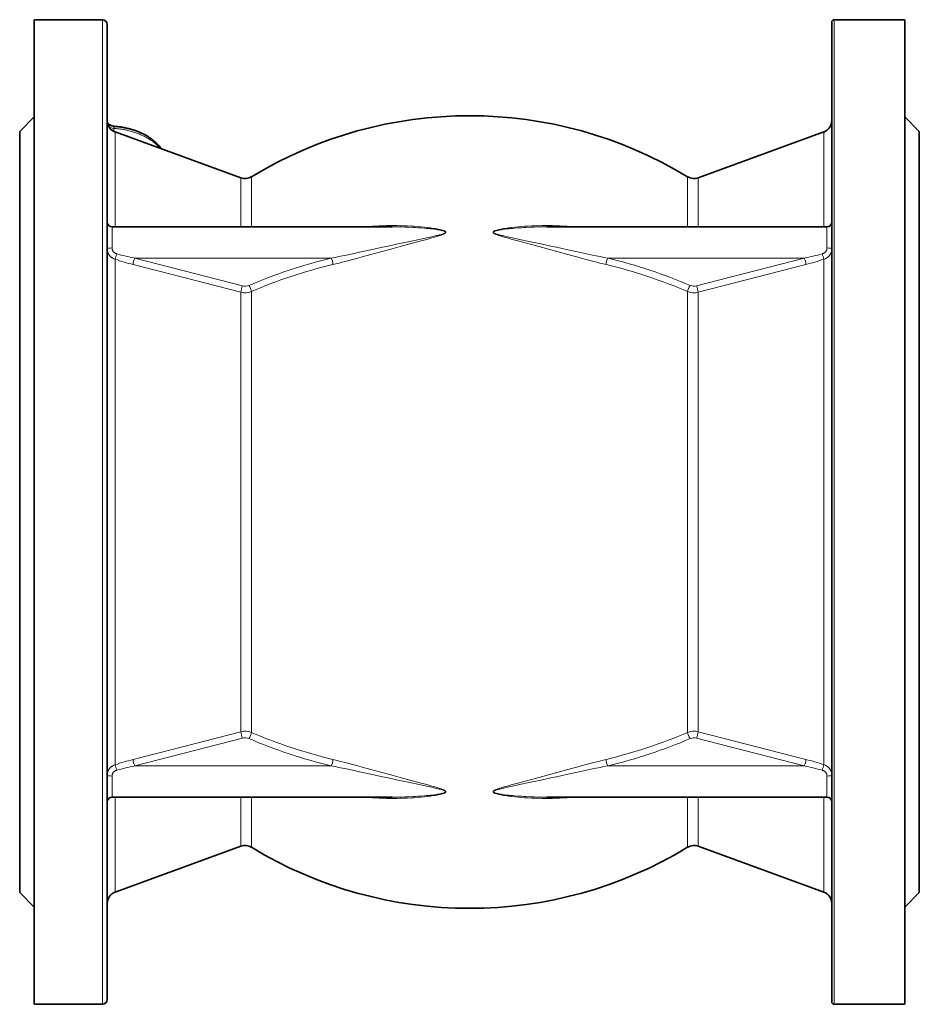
# Model space of a CAD drawing. Extents: x 330 to 1162, y 128 to 876.
# Tile 5 of 9: x 965 to 1150, y 356 to 559. Entities that reach past the tile are written whole.
import ezdxf

# ---------------------------------------------------------------- set-up
doc = ezdxf.new("R2010")
doc.units = 0

msp = doc.modelspace()

# ---------------------------------------------------------------- linework, layer by layer
at = {"color": 7, "lineweight": 35}
for p, q in [((967.63, 546.51), (967.63, 558.9)), ((967.63, 558.9), (981.63, 558.9)), ((1132.13, 558.9), (1146.63, 558.9)), ((1146.63, 546.51), (1146.63, 558.9)), ((982.63, 545.63), (982.63, 557.9)), ((1131.63, 546.07), (1131.63, 558.4)), ((967.63, 356.4), (967.63, 546.51)), ((982.63, 357.4), (982.63, 545.63)), ((1131.63, 356.9), (1131.63, 546.07)), ((1146.63, 356.4), (1146.63, 546.51)), ((1010.11, 526.4), (984.27, 535.81)), ((1104.14, 526.4), (1129.98, 535.81)), ((964.63, 379.4), (964.63, 526.33)), ((1149.63, 379.4), (1149.63, 526.33)), ((983.63, 516.28), (1041.21, 516.28)), ((1073.04, 516.28), (1130.63, 516.28)), ((983.63, 399.02), (1041.21, 399.02)), ((1073.04, 399.02), (1130.63, 399.02)), ((1010.11, 388.91), (984.27, 379.5)), ((1104.14, 388.91), (1129.98, 379.5)), ((967.63, 356.4), (981.63, 356.4)), ((1132.13, 356.4), (1146.63, 356.4))]:
    msp.add_line(p, q, dxfattribs=at)
at = {"color": 7, "lineweight": 13}
for p, q in [((981.63, 546.51), (981.63, 558.9)), ((1132.13, 546.51), (1132.13, 558.9)), ((981.63, 356.4), (981.63, 546.51)), ((1132.13, 356.4), (1132.13, 546.51)), ((984.27, 405.67), (984.27, 509.64)), ((1010.11, 502.84), (987.94, 508.55)), ((988.28, 509.88), (1028.71, 509.88)), ((1010.46, 504.16), (988.28, 509.88)), ((1085.54, 509.88), (1125.98, 509.88)), ((1103.8, 504.16), (1125.98, 509.88)), ((1104.14, 502.84), (1126.32, 508.55)), ((1129.98, 405.67), (1129.98, 509.64)), ((1010.11, 502.84), (1010.11, 412.47)), ((1012.27, 412.32), (1012.27, 502.98)), ((1101.99, 412.32), (1101.99, 502.98)), ((1104.14, 502.84), (1104.14, 412.47)), ((987.94, 406.76), (1010.11, 412.47)), ((988.28, 405.43), (1010.46, 411.15)), ((1125.98, 405.43), (1103.8, 411.15)), ((1126.32, 406.76), (1104.14, 412.47)), ((988.28, 405.43), (1028.71, 405.43)), ((1085.54, 405.43), (1125.98, 405.43)), ((984.27, 379.5), (984.27, 399.02)), ((1010.11, 399.02), (1010.11, 388.91)), ((1012.27, 399.02), (1012.27, 388.7)), ((1101.99, 399.02), (1101.99, 388.7)), ((1104.14, 399.02), (1104.14, 388.91)), ((1129.98, 379.5), (1129.98, 399.02))]:
    msp.add_line(p, q, dxfattribs=at)
at = {"color": 7, "lineweight": 35, "ltscale": 0.212132}
for p, q in [((964.63, 535.9), (967.63, 538.9)), ((1149.63, 535.9), (1146.63, 538.9)), ((964.63, 379.4), (967.63, 376.4)), ((1149.63, 379.4), (1146.63, 376.4))]:
    msp.add_line(p, q, dxfattribs=at)
at = {"color": 7, "lineweight": 35, "ltscale": 0.478958}
for p, q in [((964.63, 526.33), (964.63, 535.9)), ((1149.63, 526.33), (1149.63, 535.9))]:
    msp.add_line(p, q, dxfattribs=at)
at = {"color": 7, "lineweight": 13, "ltscale": 0.030513}
msp.add_line((983.97, 536.55), (983.97, 535.94), dxfattribs=at)
at = {"color": 7, "lineweight": 13, "ltscale": 0.478355}
for p, q in [((984.27, 526.24), (984.27, 535.81)), ((1129.98, 526.24), (1129.98, 535.81))]:
    msp.add_line(p, q, dxfattribs=at)
at = {"color": 7, "lineweight": 13, "ltscale": 0.422078}
for p, q in [((1012.27, 518.17), (1012.27, 526.61)), ((1101.99, 518.17), (1101.99, 526.61))]:
    msp.add_line(p, q, dxfattribs=at)
at = {"color": 7, "lineweight": 13, "ltscale": 0.497705}
for p, q in [((984.27, 516.28), (984.27, 526.24)), ((1129.98, 516.28), (1129.98, 526.24))]:
    msp.add_line(p, q, dxfattribs=at)
at = {"color": 7, "lineweight": 13, "ltscale": 0.420782}
for p, q in [((1010.11, 526.4), (1010.11, 517.98)), ((1104.14, 526.4), (1104.14, 517.98))]:
    msp.add_line(p, q, dxfattribs=at)
at = {"color": 7, "lineweight": 13, "ltscale": 0.084993}
for p, q in [((1010.11, 517.98), (1010.11, 516.28)), ((1104.14, 517.98), (1104.14, 516.28))]:
    msp.add_line(p, q, dxfattribs=at)
at = {"color": 7, "lineweight": 13, "ltscale": 0.094281}
for p, q in [((1012.27, 516.28), (1012.27, 518.17)), ((1101.99, 516.28), (1101.99, 518.17))]:
    msp.add_line(p, q, dxfattribs=at)
at = {"color": 7, "lineweight": 13, "ltscale": 0.216602}
for p, q in [((983.63, 511.95), (983.63, 516.28)), ((1130.63, 511.95), (1130.63, 516.28)), ((983.63, 399.02), (983.63, 403.36)), ((1130.63, 399.02), (1130.63, 403.36))]:
    msp.add_line(p, q, dxfattribs=at)
at = {"color": 7, "lineweight": 35}
for points in [[(982.69, 537.61), (982.72, 537.57), (982.75, 537.54), (982.79, 537.5), (982.84, 537.46), (982.89, 537.42), (982.95, 537.39), (983, 537.35), (983.06, 537.32), (983.15, 537.27), (983.23, 537.23), (983.31, 537.19), (983.41, 537.15), (983.54, 537.1), (983.62, 537.07)], [(993.76, 532.35), (993.68, 532.46), (993.61, 532.56), (993.53, 532.66), (993.45, 532.76), (993.36, 532.86), (993.28, 532.96), (993.19, 533.06), (993.1, 533.16), (993.01, 533.26), (992.91, 533.37), (992.8, 533.47), (992.69, 533.58), (992.59, 533.68), (992.48, 533.77), (992.38, 533.86), (992.28, 533.95), (992.17, 534.04), (992.07, 534.12), (991.96, 534.21), (991.85, 534.29), (991.74, 534.38), (991.62, 534.46), (991.51, 534.54), (991.39, 534.62), (991.28, 534.7), (991.16, 534.77), (991.04, 534.85), (990.92, 534.92), (990.8, 534.99), (990.68, 535.07), (990.55, 535.14), (990.43, 535.21), (990.3, 535.27), (990.17, 535.34), (990.04, 535.41), (989.91, 535.47), (989.78, 535.53), (989.65, 535.59), (989.52, 535.65), (989.39, 535.71), (989.25, 535.77), (989.11, 535.83), (988.98, 535.88), (988.84, 535.94), (988.7, 535.99), (988.56, 536.04), (988.42, 536.09), (988.28, 536.14), (988.14, 536.19), (987.99, 536.23), (987.85, 536.28), (987.71, 536.32), (987.56, 536.36), (987.41, 536.41), (987.27, 536.45), (987.12, 536.48), (986.97, 536.52), (986.82, 536.56), (986.68, 536.59), (986.52, 536.62), (986.37, 536.66), (986.23, 536.69), (986.09, 536.71), (985.94, 536.74), (985.79, 536.77), (985.65, 536.79), (985.5, 536.82), (985.35, 536.84), (985.21, 536.86), (985.06, 536.88), (984.91, 536.9), (984.76, 536.92), (984.61, 536.93), (984.47, 536.95), (984.32, 536.96), (984.17, 536.97), (984.02, 536.99)]]:
    msp.add_lwpolyline(points, dxfattribs=at)
at = {"color": 7, "lineweight": 13}
for points in [[(982.74, 537.4), (982.77, 537.38), (982.8, 537.35), (982.83, 537.32), (982.87, 537.3), (982.89, 537.28), (982.91, 537.27), (982.94, 537.26), (982.97, 537.24), (983.02, 537.22), (983.06, 537.21), (983.1, 537.19), (983.14, 537.18), (983.18, 537.17), (983.22, 537.16), (983.29, 537.15), (983.35, 537.14), (983.41, 537.12), (983.49, 537.11), (983.53, 537.1), (983.58, 537.08), (983.62, 537.07)], [(983.97, 536.55), (983.97, 536.64), (983.97, 536.71), (983.97, 536.77), (983.98, 536.82), (983.98, 536.87), (983.99, 536.91), (983.99, 536.93), (984, 536.95), (984, 536.96), (984, 536.98), (984.01, 536.98), (984.01, 536.98), (984.02, 536.99)], [(993.5, 532.45), (993.38, 532.58), (993.27, 532.71), (993.15, 532.84), (993.02, 532.96), (992.9, 533.09), (992.77, 533.21), (992.63, 533.33), (992.5, 533.45), (992.37, 533.56), (992.24, 533.66), (992.11, 533.77), (991.98, 533.87), (991.84, 533.97), (991.75, 534.03), (991.67, 534.09), (991.58, 534.15), (991.49, 534.21), (991.31, 534.33), (991.14, 534.43), (990.96, 534.54), (990.78, 534.64), (990.6, 534.74), (990.42, 534.84), (990.24, 534.93), (990.05, 535.02), (989.86, 535.11), (989.71, 535.18), (989.56, 535.24), (989.42, 535.31), (989.3, 535.35), (989.19, 535.4), (988.96, 535.49), (988.73, 535.57), (988.5, 535.66), (988.27, 535.73), (988.05, 535.8), (987.81, 535.87), (987.58, 535.94), (987.35, 536), (987.11, 536.06), (986.87, 536.12), (986.64, 536.17), (986.4, 536.23), (986.15, 536.27), (986.02, 536.3), (985.88, 536.32), (985.61, 536.37), (985.34, 536.41), (985.07, 536.44), (984.79, 536.48), (984.52, 536.51), (984.24, 536.53), (983.97, 536.55)], [(982.64, 517.12), (982.65, 517.1), (982.65, 517.07), (982.66, 517.05), (982.67, 517.03), (982.69, 516.98), (982.72, 516.93), (982.75, 516.88), (982.78, 516.83), (982.82, 516.78), (982.86, 516.74), (982.9, 516.7), (982.94, 516.65), (982.97, 516.62), (983, 516.6), (983.04, 516.57), (983.07, 516.54), (983.14, 516.49), (983.21, 516.44), (983.28, 516.39), (983.36, 516.35), (983.44, 516.3)], [(1035.63, 516.28), (1036, 516.32), (1036.37, 516.35), (1037.1, 516.41), (1037.83, 516.46), (1038.57, 516.5), (1039.3, 516.53), (1040.04, 516.55), (1040.78, 516.56), (1041.49, 516.56), (1042.19, 516.56), (1042.9, 516.54), (1043.61, 516.52), (1044.32, 516.49), (1045.02, 516.46), (1045.73, 516.41), (1046.44, 516.36), (1047.15, 516.3), (1047.79, 516.24), (1048.43, 516.16), (1048.77, 516.12), (1049.1, 516.08), (1049.41, 516.04), (1049.72, 515.99), (1050.11, 515.93), (1050.51, 515.86), (1050.71, 515.82), (1050.91, 515.78), (1051.11, 515.73), (1051.31, 515.69), (1051.44, 515.65), (1051.58, 515.61), (1051.71, 515.57), (1051.83, 515.53), (1051.91, 515.5), (1051.99, 515.46), (1052.06, 515.42), (1052.13, 515.38), (1052.17, 515.36), (1052.2, 515.33), (1052.23, 515.3), (1052.25, 515.27), (1052.26, 515.25), (1052.27, 515.22), (1052.27, 515.2), (1052.27, 515.17), (1052.27, 515.14), (1052.25, 515.1), (1052.23, 515.07), (1052.21, 515.05), (1052.18, 515.02), (1052.14, 514.99), (1052.11, 514.96), (1052.07, 514.94), (1052.01, 514.9), (1051.94, 514.86), (1051.84, 514.81), (1051.73, 514.76), (1051.62, 514.72), (1051.46, 514.65), (1051.29, 514.59), (1051.12, 514.54), (1050.87, 514.45), (1050.62, 514.37), (1050.36, 514.3), (1050.03, 514.2), (1049.39, 514.02), (1048.76, 513.85), (1048.34, 513.73), (1047.46, 513.5), (1046.15, 513.15), (1044.84, 512.8), (1042.88, 512.27), (1040.92, 511.74), (1038.89, 511.18), (1036.87, 510.63), (1035.08, 510.13), (1034.19, 509.89), (1032.84, 509.53), (1031.57, 509.19), (1030.94, 509.03), (1030.3, 508.86), (1029.67, 508.7), (1029.04, 508.55)], [(1078.62, 516.28), (1078.26, 516.32), (1077.89, 516.35), (1077.16, 516.41), (1076.42, 516.46), (1075.69, 516.5), (1074.95, 516.53), (1074.22, 516.55), (1073.48, 516.56), (1072.77, 516.56), (1072.06, 516.56), (1071.35, 516.54), (1070.65, 516.52), (1069.94, 516.49), (1069.23, 516.46), (1068.52, 516.41), (1067.82, 516.36), (1067.11, 516.3), (1066.46, 516.24), (1065.82, 516.16), (1065.49, 516.12), (1065.16, 516.08), (1064.85, 516.04), (1064.54, 515.99), (1064.14, 515.93), (1063.75, 515.86), (1063.55, 515.82), (1063.35, 515.78), (1063.15, 515.73), (1062.95, 515.69), (1062.81, 515.65), (1062.68, 515.61), (1062.55, 515.57), (1062.42, 515.53), (1062.34, 515.5), (1062.27, 515.46), (1062.19, 515.42), (1062.12, 515.38), (1062.09, 515.36), (1062.06, 515.33), (1062.03, 515.3), (1062.01, 515.27), (1061.99, 515.25), (1061.99, 515.22), (1061.98, 515.2), (1061.98, 515.17), (1061.99, 515.14), (1062.01, 515.1), (1062.03, 515.07), (1062.05, 515.05), (1062.08, 515.02), (1062.11, 514.99), (1062.15, 514.96), (1062.18, 514.94), (1062.25, 514.9), (1062.31, 514.86), (1062.42, 514.81), (1062.52, 514.76), (1062.63, 514.72), (1062.8, 514.65), (1062.96, 514.59), (1063.13, 514.54), (1063.38, 514.45), (1063.64, 514.37), (1063.89, 514.3), (1064.22, 514.2), (1064.87, 514.02), (1065.5, 513.85), (1065.92, 513.73), (1066.79, 513.5), (1068.1, 513.15), (1069.41, 512.8), (1071.38, 512.27), (1073.34, 511.74), (1075.36, 511.18), (1077.38, 510.63), (1079.17, 510.13), (1080.07, 509.89), (1081.41, 509.53), (1082.68, 509.19), (1083.32, 509.03), (1083.95, 508.86), (1084.59, 508.7), (1085.22, 508.55)], [(1131.62, 517.12), (1131.61, 517.1), (1131.6, 517.07), (1131.6, 517.05), (1131.59, 517.03), (1131.56, 516.98), (1131.54, 516.93), (1131.51, 516.88), (1131.47, 516.83), (1131.44, 516.78), (1131.4, 516.74), (1131.36, 516.7), (1131.32, 516.65), (1131.28, 516.62), (1131.25, 516.6), (1131.22, 516.57), (1131.18, 516.54), (1131.12, 516.49), (1131.05, 516.44), (1130.97, 516.39), (1130.89, 516.35), (1130.81, 516.3)], [(1041.21, 516.28), (1042.08, 516.28), (1042.95, 516.27), (1043.81, 516.24), (1044.68, 516.21), (1045.54, 516.17), (1045.98, 516.15), (1046.41, 516.12), (1047.16, 516.07), (1047.9, 516.01), (1048.29, 515.97), (1048.68, 515.93), (1049.04, 515.9), (1049.39, 515.86), (1049.86, 515.8), (1050.32, 515.74), (1050.56, 515.7), (1050.79, 515.67), (1051.03, 515.62), (1051.27, 515.58), (1051.42, 515.55), (1051.57, 515.51), (1051.72, 515.47), (1051.86, 515.43), (1051.93, 515.41), (1052, 515.38), (1052.06, 515.35), (1052.1, 515.33), (1052.14, 515.3), (1052.17, 515.28), (1052.19, 515.26), (1052.2, 515.24), (1052.21, 515.22), (1052.22, 515.21), (1052.22, 515.19), (1052.22, 515.18), (1052.21, 515.16), (1052.21, 515.14), (1052.2, 515.12), (1052.18, 515.1), (1052.16, 515.08), (1052.13, 515.06), (1052.1, 515.03), (1052.05, 515.01), (1051.98, 514.97), (1051.9, 514.94), (1051.83, 514.9), (1051.71, 514.86), (1051.59, 514.82), (1051.46, 514.78), (1051.28, 514.73), (1051.09, 514.67), (1050.9, 514.63), (1050.62, 514.55), (1050.33, 514.49), (1050.05, 514.42), (1049.68, 514.34), (1048.96, 514.18), (1048.26, 514.03), (1046.81, 513.72), (1044.87, 513.31), (1042.13, 512.73), (1040.38, 512.35), (1039.23, 512.1), (1036.87, 511.59), (1034.54, 511.09), (1033.38, 510.84), (1031.82, 510.51), (1031.04, 510.35), (1030.26, 510.19), (1029.49, 510.03), (1028.71, 509.88)], [(1073.04, 516.28), (1072.18, 516.28), (1071.31, 516.27), (1070.44, 516.24), (1069.58, 516.21), (1068.71, 516.17), (1068.28, 516.15), (1067.85, 516.12), (1067.1, 516.07), (1066.35, 516.01), (1065.96, 515.97), (1065.57, 515.93), (1065.22, 515.9), (1064.87, 515.86), (1064.4, 515.8), (1063.94, 515.74), (1063.7, 515.7), (1063.46, 515.67), (1063.23, 515.62), (1062.99, 515.58), (1062.84, 515.55), (1062.69, 515.51), (1062.54, 515.47), (1062.39, 515.43), (1062.33, 515.41), (1062.26, 515.38), (1062.19, 515.35), (1062.16, 515.33), (1062.12, 515.3), (1062.09, 515.28), (1062.07, 515.26), (1062.05, 515.24), (1062.04, 515.22), (1062.04, 515.21), (1062.04, 515.19), (1062.04, 515.18), (1062.04, 515.16), (1062.05, 515.14), (1062.06, 515.12), (1062.08, 515.1), (1062.1, 515.08), (1062.12, 515.06), (1062.16, 515.03), (1062.2, 515.01), (1062.28, 514.97), (1062.35, 514.94), (1062.43, 514.9), (1062.55, 514.86), (1062.67, 514.82), (1062.79, 514.78), (1062.98, 514.73), (1063.17, 514.67), (1063.35, 514.63), (1063.64, 514.55), (1063.92, 514.49), (1064.21, 514.42), (1064.58, 514.34), (1065.3, 514.18), (1066, 514.03), (1067.44, 513.72), (1069.39, 513.31), (1072.12, 512.73), (1073.88, 512.35), (1075.03, 512.1), (1077.38, 511.59), (1079.71, 511.09), (1080.88, 510.84), (1082.44, 510.51), (1083.21, 510.35), (1083.99, 510.19), (1084.77, 510.03), (1085.54, 509.88)], [(984.27, 509.64), (984.18, 509.67), (984.08, 509.71), (983.99, 509.74), (983.9, 509.79), (983.81, 509.83), (983.76, 509.85), (983.72, 509.88), (983.68, 509.9), (983.64, 509.93), (983.56, 509.98), (983.49, 510.03), (983.42, 510.08), (983.35, 510.14), (983.29, 510.2), (983.23, 510.26), (983.17, 510.32), (983.11, 510.39), (983.06, 510.45), (983.01, 510.52), (982.96, 510.59), (982.92, 510.66), (982.88, 510.73), (982.84, 510.8), (982.81, 510.88), (982.78, 510.95), (982.75, 511.02), (982.73, 511.09), (982.71, 511.16), (982.69, 511.23), (982.68, 511.28), (982.67, 511.32), (982.66, 511.37), (982.66, 511.42), (982.64, 511.51), (982.63, 511.61), (982.63, 511.7), (982.63, 511.8)], [(984.62, 510.74), (984.54, 510.77), (984.46, 510.79), (984.42, 510.81), (984.38, 510.82), (984.34, 510.85), (984.29, 510.87), (984.24, 510.89), (984.18, 510.93), (984.13, 510.97), (984.07, 511), (984.02, 511.05), (983.98, 511.09), (983.93, 511.14), (983.89, 511.19), (983.85, 511.24), (983.81, 511.29), (983.78, 511.34), (983.75, 511.4), (983.72, 511.46), (983.7, 511.52), (983.68, 511.58), (983.67, 511.63), (983.65, 511.69), (983.64, 511.74), (983.64, 511.8), (983.63, 511.84), (983.63, 511.88), (983.63, 511.91), (983.63, 511.95)], [(1129.64, 510.74), (1129.72, 510.77), (1129.8, 510.79), (1129.83, 510.81), (1129.87, 510.82), (1129.92, 510.85), (1129.97, 510.87), (1130.01, 510.89), (1130.07, 510.93), (1130.13, 510.97), (1130.18, 511), (1130.23, 511.05), (1130.28, 511.09), (1130.33, 511.14), (1130.37, 511.19), (1130.41, 511.24), (1130.44, 511.29), (1130.48, 511.34), (1130.51, 511.4), (1130.53, 511.46), (1130.56, 511.52), (1130.58, 511.58), (1130.59, 511.63), (1130.6, 511.69), (1130.61, 511.74), (1130.62, 511.8), (1130.62, 511.84), (1130.63, 511.88), (1130.63, 511.91), (1130.63, 511.95)], [(1129.98, 509.64), (1130.08, 509.67), (1130.17, 509.71), (1130.27, 509.74), (1130.36, 509.79), (1130.45, 509.83), (1130.49, 509.85), (1130.54, 509.88), (1130.58, 509.9), (1130.62, 509.93), (1130.69, 509.98), (1130.76, 510.03), (1130.83, 510.08), (1130.9, 510.14), (1130.97, 510.2), (1131.03, 510.26), (1131.09, 510.32), (1131.14, 510.39), (1131.2, 510.45), (1131.25, 510.52), (1131.29, 510.59), (1131.33, 510.66), (1131.37, 510.73), (1131.41, 510.8), (1131.45, 510.88), (1131.48, 510.95), (1131.5, 511.02), (1131.52, 511.09), (1131.54, 511.16), (1131.56, 511.23), (1131.57, 511.28), (1131.58, 511.32), (1131.59, 511.37), (1131.6, 511.42), (1131.61, 511.51), (1131.62, 511.61), (1131.63, 511.7), (1131.63, 511.8)], [(984.27, 405.67), (984.18, 405.64), (984.08, 405.6), (983.99, 405.56), (983.9, 405.52), (983.81, 405.48), (983.76, 405.46), (983.72, 405.43), (983.68, 405.41), (983.64, 405.38), (983.56, 405.33), (983.49, 405.28), (983.42, 405.23), (983.35, 405.17), (983.29, 405.11), (983.23, 405.05), (983.17, 404.99), (983.11, 404.92), (983.06, 404.86), (983.01, 404.79), (982.96, 404.72), (982.92, 404.65), (982.88, 404.58), (982.84, 404.51), (982.81, 404.43), (982.78, 404.35), (982.75, 404.29), (982.73, 404.22), (982.71, 404.15), (982.69, 404.08), (982.68, 404.03), (982.67, 403.99), (982.66, 403.94), (982.66, 403.89), (982.64, 403.79), (982.63, 403.7), (982.63, 403.61), (982.63, 403.51)], [(1041.21, 399.02), (1042.08, 399.03), (1042.95, 399.04), (1043.81, 399.07), (1044.68, 399.1), (1045.54, 399.14), (1045.98, 399.16), (1046.41, 399.19), (1047.16, 399.24), (1047.9, 399.3), (1048.29, 399.34), (1048.68, 399.38), (1049.04, 399.41), (1049.39, 399.45), (1049.86, 399.51), (1050.32, 399.57), (1050.56, 399.61), (1050.79, 399.64), (1051.03, 399.68), (1051.27, 399.73), (1051.42, 399.76), (1051.57, 399.8), (1051.72, 399.84), (1051.86, 399.88), (1051.93, 399.9), (1052, 399.93), (1052.06, 399.96), (1052.1, 399.98), (1052.14, 400), (1052.17, 400.03), (1052.19, 400.05), (1052.2, 400.07), (1052.21, 400.09), (1052.22, 400.1), (1052.22, 400.12), (1052.22, 400.13), (1052.21, 400.15), (1052.21, 400.17), (1052.2, 400.19), (1052.18, 400.21), (1052.16, 400.23), (1052.13, 400.25), (1052.1, 400.27), (1052.05, 400.3), (1051.98, 400.34), (1051.9, 400.37), (1051.83, 400.4), (1051.71, 400.45), (1051.59, 400.49), (1051.46, 400.53), (1051.28, 400.58), (1051.09, 400.63), (1050.9, 400.68), (1050.62, 400.75), (1050.33, 400.82), (1050.05, 400.89), (1049.68, 400.97), (1048.96, 401.13), (1048.26, 401.28), (1046.81, 401.59), (1044.87, 402), (1042.13, 402.58), (1040.38, 402.95), (1039.23, 403.2), (1036.87, 403.72), (1034.54, 404.22), (1033.38, 404.47), (1031.82, 404.8), (1031.04, 404.96), (1030.26, 405.12), (1029.49, 405.28), (1028.71, 405.43)], [(1035.63, 399.02), (1036, 398.99), (1036.37, 398.96), (1037.1, 398.9), (1037.83, 398.85), (1038.57, 398.81), (1039.3, 398.78), (1040.04, 398.76), (1040.78, 398.75), (1041.49, 398.75), (1042.19, 398.75), (1042.9, 398.77), (1043.61, 398.79), (1044.32, 398.81), (1045.02, 398.85), (1045.73, 398.9), (1046.44, 398.95), (1047.15, 399.01), (1047.79, 399.07), (1048.43, 399.14), (1048.77, 399.19), (1049.1, 399.23), (1049.41, 399.27), (1049.72, 399.32), (1050.11, 399.38), (1050.51, 399.45), (1050.71, 399.49), (1050.91, 399.53), (1051.11, 399.58), (1051.31, 399.62), (1051.44, 399.66), (1051.58, 399.7), (1051.71, 399.74), (1051.83, 399.78), (1051.91, 399.81), (1051.99, 399.85), (1052.06, 399.88), (1052.13, 399.93), (1052.17, 399.95), (1052.2, 399.98), (1052.23, 400.01), (1052.25, 400.04), (1052.26, 400.06), (1052.27, 400.08), (1052.27, 400.11), (1052.27, 400.14), (1052.27, 400.17), (1052.25, 400.2), (1052.23, 400.24), (1052.21, 400.26), (1052.18, 400.29), (1052.14, 400.32), (1052.11, 400.35), (1052.07, 400.37), (1052.01, 400.41), (1051.94, 400.44), (1051.84, 400.5), (1051.73, 400.55), (1051.62, 400.59), (1051.46, 400.66), (1051.29, 400.72), (1051.12, 400.77), (1050.87, 400.86), (1050.62, 400.94), (1050.36, 401.01), (1050.03, 401.11), (1049.39, 401.29), (1048.76, 401.46), (1048.34, 401.58), (1047.46, 401.81), (1046.15, 402.16), (1044.84, 402.51), (1042.88, 403.04), (1040.92, 403.57), (1038.89, 404.13), (1036.87, 404.68), (1035.08, 405.18), (1034.19, 405.42), (1032.84, 405.78), (1031.57, 406.12), (1030.94, 406.28), (1030.3, 406.44), (1029.67, 406.6), (1029.04, 406.76)], [(1078.62, 399.02), (1078.26, 398.99), (1077.89, 398.96), (1077.16, 398.9), (1076.42, 398.85), (1075.69, 398.81), (1074.95, 398.78), (1074.22, 398.76), (1073.48, 398.75), (1072.77, 398.75), (1072.06, 398.75), (1071.35, 398.77), (1070.65, 398.79), (1069.94, 398.81), (1069.23, 398.85), (1068.52, 398.9), (1067.82, 398.95), (1067.11, 399.01), (1066.46, 399.07), (1065.82, 399.14), (1065.49, 399.19), (1065.16, 399.23), (1064.85, 399.27), (1064.54, 399.32), (1064.14, 399.38), (1063.75, 399.45), (1063.55, 399.49), (1063.35, 399.53), (1063.15, 399.58), (1062.95, 399.62), (1062.81, 399.66), (1062.68, 399.7), (1062.55, 399.74), (1062.42, 399.78), (1062.34, 399.81), (1062.27, 399.85), (1062.19, 399.88), (1062.12, 399.93), (1062.09, 399.95), (1062.06, 399.98), (1062.03, 400.01), (1062.01, 400.04), (1061.99, 400.06), (1061.99, 400.08), (1061.98, 400.11), (1061.98, 400.14), (1061.99, 400.17), (1062.01, 400.2), (1062.03, 400.24), (1062.05, 400.26), (1062.08, 400.29), (1062.11, 400.32), (1062.15, 400.35), (1062.18, 400.37), (1062.25, 400.41), (1062.31, 400.44), (1062.42, 400.5), (1062.52, 400.55), (1062.63, 400.59), (1062.8, 400.66), (1062.96, 400.72), (1063.13, 400.77), (1063.38, 400.86), (1063.64, 400.94), (1063.89, 401.01), (1064.22, 401.11), (1064.87, 401.29), (1065.5, 401.46), (1065.92, 401.58), (1066.79, 401.81), (1068.1, 402.16), (1069.41, 402.51), (1071.38, 403.04), (1073.34, 403.57), (1075.36, 404.13), (1077.38, 404.68), (1079.17, 405.18), (1080.07, 405.42), (1081.41, 405.78), (1082.68, 406.12), (1083.32, 406.28), (1083.95, 406.44), (1084.59, 406.6), (1085.22, 406.76)], [(1073.04, 399.02), (1072.18, 399.03), (1071.31, 399.04), (1070.44, 399.07), (1069.58, 399.1), (1068.71, 399.14), (1068.28, 399.16), (1067.85, 399.19), (1067.1, 399.24), (1066.35, 399.3), (1065.96, 399.34), (1065.57, 399.38), (1065.22, 399.41), (1064.87, 399.45), (1064.4, 399.51), (1063.94, 399.57), (1063.7, 399.61), (1063.46, 399.64), (1063.23, 399.68), (1062.99, 399.73), (1062.84, 399.76), (1062.69, 399.8), (1062.54, 399.84), (1062.39, 399.88), (1062.33, 399.9), (1062.26, 399.93), (1062.19, 399.96), (1062.16, 399.98), (1062.12, 400), (1062.09, 400.03), (1062.07, 400.05), (1062.05, 400.07), (1062.04, 400.09), (1062.04, 400.1), (1062.04, 400.12), (1062.04, 400.13), (1062.04, 400.15), (1062.05, 400.17), (1062.06, 400.19), (1062.08, 400.21), (1062.1, 400.23), (1062.12, 400.25), (1062.16, 400.27), (1062.2, 400.3), (1062.28, 400.34), (1062.35, 400.37), (1062.43, 400.4), (1062.55, 400.45), (1062.67, 400.49), (1062.79, 400.53), (1062.98, 400.58), (1063.17, 400.63), (1063.35, 400.68), (1063.64, 400.75), (1063.92, 400.82), (1064.21, 400.89), (1064.58, 400.97), (1065.3, 401.13), (1066, 401.28), (1067.44, 401.59), (1069.39, 402), (1072.12, 402.58), (1073.88, 402.95), (1075.03, 403.2), (1077.38, 403.72), (1079.71, 404.22), (1080.88, 404.47), (1082.44, 404.8), (1083.21, 404.96), (1083.99, 405.12), (1084.77, 405.28), (1085.54, 405.43)], [(1129.98, 405.67), (1130.08, 405.64), (1130.17, 405.6), (1130.27, 405.56), (1130.36, 405.52), (1130.45, 405.48), (1130.49, 405.46), (1130.54, 405.43), (1130.58, 405.41), (1130.62, 405.38), (1130.69, 405.33), (1130.76, 405.28), (1130.83, 405.23), (1130.9, 405.17), (1130.97, 405.11), (1131.03, 405.05), (1131.09, 404.99), (1131.14, 404.92), (1131.2, 404.86), (1131.25, 404.79), (1131.29, 404.72), (1131.33, 404.65), (1131.37, 404.58), (1131.41, 404.51), (1131.45, 404.43), (1131.48, 404.35), (1131.5, 404.29), (1131.52, 404.22), (1131.54, 404.15), (1131.56, 404.08), (1131.57, 404.03), (1131.58, 403.99), (1131.59, 403.94), (1131.6, 403.89), (1131.61, 403.79), (1131.62, 403.7), (1131.63, 403.61), (1131.63, 403.51)], [(984.62, 404.56), (984.54, 404.54), (984.46, 404.52), (984.42, 404.5), (984.38, 404.49), (984.34, 404.46), (984.29, 404.44), (984.24, 404.42), (984.18, 404.38), (984.13, 404.34), (984.07, 404.3), (984.02, 404.26), (983.98, 404.22), (983.93, 404.17), (983.89, 404.12), (983.85, 404.07), (983.81, 404.02), (983.78, 403.97), (983.75, 403.91), (983.72, 403.85), (983.7, 403.79), (983.68, 403.73), (983.67, 403.68), (983.65, 403.62), (983.64, 403.57), (983.64, 403.51), (983.63, 403.47), (983.63, 403.43), (983.63, 403.4), (983.63, 403.36)], [(1129.64, 404.56), (1129.72, 404.54), (1129.8, 404.52), (1129.83, 404.5), (1129.87, 404.49), (1129.92, 404.46), (1129.97, 404.44), (1130.01, 404.42), (1130.07, 404.38), (1130.13, 404.34), (1130.18, 404.3), (1130.23, 404.26), (1130.28, 404.22), (1130.33, 404.17), (1130.37, 404.12), (1130.41, 404.07), (1130.44, 404.02), (1130.48, 403.97), (1130.51, 403.91), (1130.53, 403.85), (1130.56, 403.79), (1130.58, 403.73), (1130.59, 403.68), (1130.6, 403.62), (1130.61, 403.57), (1130.62, 403.51), (1130.62, 403.47), (1130.63, 403.43), (1130.63, 403.4), (1130.63, 403.36)], [(982.64, 398.19), (982.65, 398.21), (982.65, 398.23), (982.66, 398.26), (982.67, 398.28), (982.69, 398.33), (982.72, 398.38), (982.75, 398.43), (982.78, 398.48), (982.82, 398.52), (982.86, 398.57), (982.9, 398.61), (982.94, 398.66), (982.97, 398.68), (983, 398.71), (983.04, 398.74), (983.07, 398.77), (983.14, 398.82), (983.21, 398.87), (983.28, 398.92), (983.36, 398.96), (983.44, 399.01)], [(1131.62, 398.19), (1131.61, 398.21), (1131.6, 398.23), (1131.6, 398.26), (1131.59, 398.28), (1131.56, 398.33), (1131.54, 398.38), (1131.51, 398.43), (1131.47, 398.48), (1131.44, 398.52), (1131.4, 398.57), (1131.36, 398.61), (1131.32, 398.66), (1131.28, 398.69), (1131.25, 398.71), (1131.22, 398.74), (1131.18, 398.77), (1131.12, 398.82), (1131.05, 398.87), (1130.97, 398.92), (1130.89, 398.96), (1130.81, 399.01)]]:
    msp.add_lwpolyline(points, dxfattribs=at)
at = {"color": 7, "lineweight": 35}
for centre, radius, start, end in [((981.63, 557.9), 1, 0, 90), ((1132.13, 558.4), 0.5, 90, 180), ((1057.13, 452.65), 86.5, 58.7596, 121.2404), ((985.13, 538.15), 2.5, 180.2718, 250), ((984.13, 538.48), 1.5, 250.194, 265.7856), ((1129.13, 538.15), 2.5, 290, 0), ((1010.97, 528.75), 2.5, 250, 301.2404), ((1103.29, 528.75), 2.5, 238.7596, 290), ((983.63, 517.28), 1, 180.3513, 270), ((1130.63, 517.28), 1, 270, 0), ((983.63, 398.02), 1, 90, 179.6487), ((1130.63, 398.02), 1, 360, 90), ((1010.97, 386.56), 2.5, 58.7596, 110), ((1103.29, 386.56), 2.5, 70, 121.2404), ((1057.13, 462.65), 86.5, 238.7596, 301.2404), ((985.13, 377.15), 2.5, 110, 179.7282), ((1129.13, 377.15), 2.5, 360, 70), ((981.63, 357.4), 1, 270, 360), ((1132.13, 356.9), 0.5, 180, 270)]:
    msp.add_arc(centre, radius, start, end, dxfattribs=at)
at = {"color": 7, "lineweight": 13}
for centre, radius, start, end in [((1000.55, 570.33), 61.68, 255.0289, 258.5255), ((1113.71, 570.33), 61.68, 281.4745, 284.9711), ((1000.79, 558.53), 51.61, 251.3379, 255.5826), ((1113.47, 558.53), 51.6, 284.4176, 288.6627), ((1000.78, 356.78), 51.6, 104.4176, 108.6627), ((1000.55, 344.97), 61.68, 101.4745, 104.9711), ((1113.71, 344.97), 61.68, 75.0289, 78.5255), ((1113.47, 356.78), 51.61, 71.3379, 75.5826)]:
    msp.add_arc(centre, radius, start, end, dxfattribs=at)
for centre, major_axis, ratio, start_param, end_param in [((984.13, 537.61), (-1.5, 0), 0.707107, 0.64042, 1.463447), ((983.63, 511.8), (1, 0), 0.155209, 1.570796, 3.141591), ((984.62, 510.27), (-0.322, -0.947), 0.172241, 4.243318, 5.490456), ((1129.64, 510.27), (0.322, -0.947), 0.172241, 0.792729, 2.039867), ((1130.63, 511.8), (1, 0), 0.155209, 0.000002, 1.570797), ((988.28, 509.18), (-0.25, -0.968), 0.242244, 3.958181, 5.471543), ((1057.12, 451.5), (87.33, 0.01), 0.706943, 1.902033, 2.117031), ((1057.37, 450.51), (86.66, -0.3), 0.70815, 1.906348, 2.120683), ((1028.71, 509.18), (0.236, -0.972), 0.23002, 0.81526, 2.328248), ((1085.54, 509.18), (-0.236, -0.972), 0.23002, 3.954938, 5.467925), ((1056.89, 450.51), (86.65, 0.3), 0.708144, 1.020924, 1.235262), ((1057.14, 451.5), (87.33, -0.01), 0.706942, 1.024564, 1.239562), ((1125.98, 509.18), (0.25, -0.968), 0.242244, 0.811643, 2.325004), ((1010.97, 505.16), (1.5, 0), 0.708782, 4.363333, 5.257615), ((1011.75, 503.55), (0.395, -0.919), 0.367349, 0.765287, 2.277876), ((1102.51, 503.55), (-0.395, -0.919), 0.367349, 4.005309, 5.517899), ((1103.29, 505.16), (1.5, 0), 0.708781, 4.167163, 5.061445), ((1010.46, 503.46), (-0.25, -0.968), 0.242342, 3.958208, 5.464908), ((1010.97, 504.45), (2.5, 0), 0.687355, 4.363145, 5.257939), ((1103.29, 504.45), (2.5, 0), 0.687355, 4.166839, 5.061633), ((1103.8, 503.46), (0.25, -0.968), 0.242342, 0.818277, 2.324977), ((1010.97, 410.86), (2.5, 0), 0.687349, 1.025239, 1.920041), ((1010.46, 411.85), (0.25, -0.968), 0.242342, 3.95987, 5.46657), ((1010.97, 410.15), (1.5, 0), 0.708788, 1.025574, 1.919849), ((1011.75, 411.76), (-0.395, -0.919), 0.367349, 0.863716, 2.376306), ((1057.29, 464.69), (86.55, 0.2), 0.707658, 4.163598, 4.378158), ((1056.96, 464.69), (86.55, -0.2), 0.707662, 5.04663, 5.261188), ((1103.29, 410.86), (2.5, 0), 0.687349, 1.221552, 2.116354), ((1102.51, 411.76), (0.395, -0.919), 0.367349, 3.906879, 5.419469), ((1103.29, 410.15), (1.5, 0), 0.708788, 1.221744, 2.116019), ((1103.8, 411.85), (-0.25, -0.968), 0.242342, 0.816616, 2.323315), ((1057.12, 463.8), (87.33, -0.02), 0.706918, 4.166207, 4.381216), ((1057.14, 463.8), (87.33, 0.02), 0.706919, 5.043565, 5.258573), ((984.62, 405.04), (0.322, -0.947), 0.172241, 3.934322, 5.18146), ((988.28, 406.13), (0.25, -0.968), 0.242244, 3.953235, 5.466597), ((1028.71, 406.13), (-0.236, -0.972), 0.23002, 0.813345, 2.326333), ((1085.54, 406.13), (0.236, -0.972), 0.23002, 3.956852, 5.46984), ((1125.98, 406.13), (-0.25, -0.968), 0.242244, 0.816589, 2.32995), ((1129.64, 405.04), (-0.322, -0.947), 0.172241, 1.101725, 2.348863), ((983.63, 403.51), (1, 0), 0.155209, 3.141594, 4.712389), ((1130.63, 403.51), (1, 0), 0.155209, 4.712389, 6.283184)]:
    msp.add_ellipse(centre, major_axis=major_axis, ratio=ratio, start_param=start_param, end_param=end_param, dxfattribs=at)

doc.saveas('drawing.dxf')
